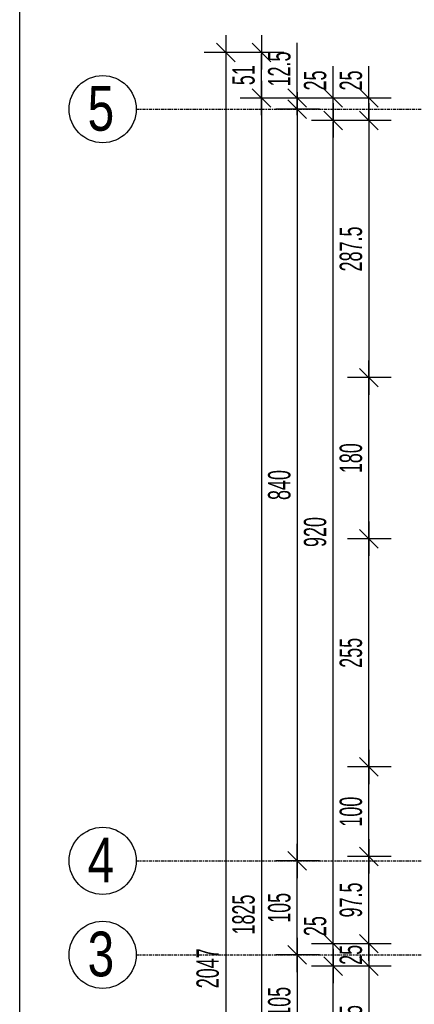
# Model space of a CAD drawing. Header units: millimetres. Extents: x 7622 to 13136, y -11868 to -7450.
# Tile 7 of 19: x 7622 to 8063, y -9178 to -8078. Entities that reach past the tile are written whole.
import ezdxf

# ---------------------------------------------------------------- set-up
doc = ezdxf.new("R2010")
doc.units = ezdxf.units.MM
doc.header["$LTSCALE"] = 10
doc.linetypes.add('MO', pattern=[0.7, 0.35, -0.17, 0.01, -0.17])
doc.layers.add('BA_obw', color=230, linetype='Continuous', plot=False)
for name, color, linetype in [('BA_wym', 1, 'Continuous'), ('BD_osm', 1, 'MO'), ('BD_txs', 2, 'Continuous'), ('BD_wic', 1, 'Continuous')]:
    doc.layers.add(name, color=color, linetype=linetype)
doc.styles.add('BIKTS', font='bikromsw.shx', dxfattribs={"width": 0.8})
doc.styles.add('BIKWYM', font='bikromsw.shx', dxfattribs={"width": 0.6})
doc.dimstyles.new('BA_KR_100_cm', dxfattribs={"dimtxt": 25, "dimasz": 1.666667, "dimexe": 24, "dimexo": 0, "dimgap": 0, "dimtad": 0, "dimdec": 1, "dimrnd": 0.5, "dimzin": 9, "dimdsep": 46, "dimtxsty": 'BIKWYM', "dimblk": 'WYM-KR', "dimcen": 0, "dimdle": 20, "dimclrd": 256, "dimclre": 256, "dimclrt": 2, "dimadec": 0, "dimazin": 0, "dimtfac": 0.033333, "dimtdec": 1, "dimtmove": 0, "dimatfit": 3, "dimldrblk": 'WYM-KR', "dimfxl": 25, "dimfxlon": 1, "dimtvp": 0.8, "dimtolj": 1, "dimarcsym": 0})

# ---------------------------------------------------------------- blocks, each defined once
blk = doc.blocks.new('WYM-KR')
at = {"linetype": 'ByBlock'}
blk.add_line((11.52, 0), (-11.52, 0), dxfattribs=at)
at = {"color": 7, "linetype": 'ByBlock'}
blk.add_line((6.24, 6.24), (-6.24, -6.24), dxfattribs=at)
blk = doc.blocks.new('*D55')
at = {"layer": 'BA_wym', "lineweight": -2}
for p, q in [((8112.7, -7974.6), (8112.7, -7910.6)), ((8125.2, -7974.6), (8125.2, -7910.6)), ((8111, -7934.6), (8051.3, -7934.6)), ((8112.7, -7934.6), (8125.2, -7934.6)), ((8126.9, -7934.6), (8128.5, -7934.6))]:
    blk.add_line(p, q, dxfattribs=at)
at = {"layer": 'Defpoints', "color": 0}
for p in [(8125.2, -7934.6), (8112.7, -8165.6), (8125.2, -8165.6)]:
    blk.add_point(p, dxfattribs=at)
at = {"layer": 'BA_wym', "lineweight": -2, "xscale": 1.666666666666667, "yscale": 1.666666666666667, "zscale": 1.666666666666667}
blk.add_blockref('WYM-KR', (8112.7, -7934.6), dxfattribs=at)
at = {"layer": 'BA_wym', "lineweight": -2, "xscale": 1.666666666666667, "yscale": 1.666666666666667, "zscale": 1.666666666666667, "rotation": 180}
blk.add_blockref('WYM-KR', (8125.2, -7934.6), dxfattribs=at)
at = {"layer": 'BA_wym', "color": 2, "insert": (8080.3, -7914.6), "char_height": 25, "attachment_point": 5, "style": 'BIKWYM'}
blk.add_mtext('\\A1;12.5', dxfattribs=at)
blk = doc.blocks.new('*D115')
at = {"layer": 'BA_wym', "lineweight": -2}
for p, q in [((8012.7, -8163.9), (8012.7, -8129.9)), ((8037.7, -8165.6), (7988.7, -8165.6)), ((8012.7, -8190.6), (8012.7, -8165.6)), ((8037.7, -8190.6), (7988.7, -8190.6)), ((8012.7, -8192.2), (8012.7, -8193.9))]:
    blk.add_line(p, q, dxfattribs=at)
at = {"layer": 'Defpoints', "color": 0}
for p in [(8012.7, -8165.6), (8052.7, -8165.6), (8052.7, -8190.6)]:
    blk.add_point(p, dxfattribs=at)
at = {"layer": 'BA_wym', "lineweight": -2, "xscale": 1.666666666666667, "yscale": 1.666666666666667, "zscale": 1.666666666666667}
for p, rotation in [((8012.7, -8165.6), 270), ((8012.7, -8190.6), 90)]:
    blk.add_blockref('WYM-KR', p, dxfattribs=dict(at, rotation=rotation))
at = {"layer": 'BA_wym', "color": 2, "insert": (7992.7, -8146), "char_height": 25, "attachment_point": 5, "rotation": 90, "style": 'BIKWYM'}
blk.add_mtext('\\A1;25', dxfattribs=at)
blk = doc.blocks.new('*D116')
at = {"layer": 'BA_wym', "lineweight": -2}
for p, q in [((8037.7, -8190.6), (7988.7, -8190.6)), ((8012.7, -8192.2), (8012.7, -8476.4)), ((8037.7, -8478.1), (7988.7, -8478.1))]:
    blk.add_line(p, q, dxfattribs=at)
at = {"layer": 'Defpoints', "color": 0}
for p in [(8052.7, -8190.6), (8012.7, -8478.1), (8052.7, -8478.1)]:
    blk.add_point(p, dxfattribs=at)
at = {"layer": 'BA_wym', "lineweight": -2, "xscale": 1.666666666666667, "yscale": 1.666666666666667, "zscale": 1.666666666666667}
for p, rotation in [((8012.7, -8190.6), 90), ((8012.7, -8478.1), 270)]:
    blk.add_blockref('WYM-KR', p, dxfattribs=dict(at, rotation=rotation))
at = {"layer": 'BA_wym', "color": 2, "insert": (7992.7, -8334.3), "char_height": 25, "attachment_point": 5, "rotation": 90, "style": 'BIKWYM'}
blk.add_mtext('\\A1;287.5', dxfattribs=at)
blk = doc.blocks.new('*D117')
at = {"layer": 'BA_wym', "lineweight": -2}
for p, q in [((8037.7, -8478.1), (7988.7, -8478.1)), ((8012.7, -8656.4), (8012.7, -8479.7)), ((8037.7, -8658.1), (7988.7, -8658.1))]:
    blk.add_line(p, q, dxfattribs=at)
at = {"layer": 'Defpoints', "color": 0}
for p in [(8012.7, -8478.1), (8052.7, -8478.1), (8052.7, -8658.1)]:
    blk.add_point(p, dxfattribs=at)
at = {"layer": 'BA_wym', "lineweight": -2, "xscale": 1.666666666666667, "yscale": 1.666666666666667, "zscale": 1.666666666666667}
for p, rotation in [((8012.7, -8478.1), 90), ((8012.7, -8658.1), 270)]:
    blk.add_blockref('WYM-KR', p, dxfattribs=dict(at, rotation=rotation))
at = {"layer": 'BA_wym', "color": 2, "insert": (7992.7, -8568.1), "char_height": 25, "attachment_point": 5, "rotation": 90, "style": 'BIKWYM'}
blk.add_mtext('\\A1;180', dxfattribs=at)
blk = doc.blocks.new('*D118')
at = {"layer": 'BA_wym', "lineweight": -2}
for p, q in [((8037.7, -8658.1), (7988.7, -8658.1)), ((8012.7, -8911.4), (8012.7, -8659.7)), ((8037.7, -8913.1), (7988.7, -8913.1))]:
    blk.add_line(p, q, dxfattribs=at)
at = {"layer": 'Defpoints', "color": 0}
for p in [(8012.7, -8658.1), (8052.7, -8658.1), (8052.7, -8913.1)]:
    blk.add_point(p, dxfattribs=at)
at = {"layer": 'BA_wym', "lineweight": -2, "xscale": 1.666666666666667, "yscale": 1.666666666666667, "zscale": 1.666666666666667}
for p, rotation in [((8012.7, -8658.1), 90), ((8012.7, -8913.1), 270)]:
    blk.add_blockref('WYM-KR', p, dxfattribs=dict(at, rotation=rotation))
at = {"layer": 'BA_wym', "color": 2, "insert": (7992.7, -8785.6), "char_height": 25, "attachment_point": 5, "rotation": 90, "style": 'BIKWYM'}
blk.add_mtext('\\A1;255', dxfattribs=at)
blk = doc.blocks.new('*D119')
at = {"layer": 'BA_wym', "lineweight": -2}
for p, q in [((8037.7, -8913.1), (7988.7, -8913.1)), ((8012.7, -9011.4), (8012.7, -8914.7)), ((8037.7, -9013.1), (7988.7, -9013.1))]:
    blk.add_line(p, q, dxfattribs=at)
at = {"layer": 'Defpoints', "color": 0}
for p in [(8012.7, -8913.1), (8052.7, -8913.1), (8052.7, -9013.1)]:
    blk.add_point(p, dxfattribs=at)
at = {"layer": 'BA_wym', "lineweight": -2, "xscale": 1.666666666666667, "yscale": 1.666666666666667, "zscale": 1.666666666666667}
for p, rotation in [((8012.7, -8913.1), 90), ((8012.7, -9013.1), 270)]:
    blk.add_blockref('WYM-KR', p, dxfattribs=dict(at, rotation=rotation))
at = {"layer": 'BA_wym', "color": 2, "insert": (7992.7, -8963.1), "char_height": 25, "attachment_point": 5, "rotation": 90, "style": 'BIKWYM'}
blk.add_mtext('\\A1;100', dxfattribs=at)
blk = doc.blocks.new('*D120')
at = {"layer": 'BA_wym', "lineweight": -2}
for p, q in [((8037.7, -9013.1), (7988.7, -9013.1)), ((8012.7, -9108.9), (8012.7, -9014.7)), ((8037.7, -9110.6), (7988.7, -9110.6))]:
    blk.add_line(p, q, dxfattribs=at)
at = {"layer": 'Defpoints', "color": 0}
for p in [(8012.7, -9013.1), (8052.7, -9013.1), (8052.7, -9110.6)]:
    blk.add_point(p, dxfattribs=at)
at = {"layer": 'BA_wym', "lineweight": -2, "xscale": 1.666666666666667, "yscale": 1.666666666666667, "zscale": 1.666666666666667}
for p, rotation in [((8012.7, -9013.1), 90), ((8012.7, -9110.6), 270)]:
    blk.add_blockref('WYM-KR', p, dxfattribs=dict(at, rotation=rotation))
at = {"layer": 'BA_wym', "color": 2, "insert": (7992.7, -9061.8), "char_height": 25, "attachment_point": 5, "rotation": 90, "style": 'BIKWYM'}
blk.add_mtext('\\A1;97.5', dxfattribs=at)
blk = doc.blocks.new('*D121')
at = {"layer": 'BA_wym', "lineweight": -2}
for p, q in [((8012.7, -9108.9), (8012.7, -9107.2)), ((8037.7, -9110.6), (7988.7, -9110.6)), ((8012.7, -9110.6), (8012.7, -9135.6)), ((8037.7, -9135.6), (7988.7, -9135.6)), ((8012.7, -9137.2), (8012.7, -9138.9))]:
    blk.add_line(p, q, dxfattribs=at)
at = {"layer": 'Defpoints', "color": 0}
for p in [(8052.7, -9110.6), (8012.7, -9135.6), (8052.7, -9135.6)]:
    blk.add_point(p, dxfattribs=at)
at = {"layer": 'BA_wym', "lineweight": -2, "xscale": 1.666666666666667, "yscale": 1.666666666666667, "zscale": 1.666666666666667}
for p, rotation in [((8012.7, -9110.6), 270), ((8012.7, -9135.6), 90)]:
    blk.add_blockref('WYM-KR', p, dxfattribs=dict(at, rotation=rotation))
at = {"layer": 'BA_wym', "color": 2, "insert": (7992.7, -9123.1), "char_height": 25, "attachment_point": 5, "rotation": 90, "style": 'BIKWYM'}
blk.add_mtext('\\A1;25', dxfattribs=at)
blk = doc.blocks.new('*D122')
at = {"layer": 'BA_wym', "lineweight": -2}
for p, q in [((8037.7, -9135.6), (7988.7, -9135.6)), ((8012.7, -9137.2), (8012.7, -9271.4)), ((8037.7, -9273.1), (7988.7, -9273.1))]:
    blk.add_line(p, q, dxfattribs=at)
at = {"layer": 'Defpoints', "color": 0}
for p in [(8052.7, -9135.6), (8012.7, -9273.1), (8052.7, -9273.1)]:
    blk.add_point(p, dxfattribs=at)
at = {"layer": 'BA_wym', "lineweight": -2, "xscale": 1.666666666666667, "yscale": 1.666666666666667, "zscale": 1.666666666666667}
for p, rotation in [((8012.7, -9135.6), 90), ((8012.7, -9273.1), 270)]:
    blk.add_blockref('WYM-KR', p, dxfattribs=dict(at, rotation=rotation))
at = {"layer": 'BA_wym', "color": 2, "insert": (7992.7, -9204.3), "char_height": 25, "attachment_point": 5, "rotation": 90, "style": 'BIKWYM'}
blk.add_mtext('\\A1;137.5', dxfattribs=at)
blk = doc.blocks.new('*D126')
at = {"layer": 'BA_wym', "lineweight": -2}
for p, q in [((7972.7, -8163.9), (7972.7, -8129.9)), ((7997.7, -8165.6), (7948.7, -8165.6)), ((7972.7, -8190.6), (7972.7, -8165.6)), ((7997.7, -8190.6), (7948.7, -8190.6)), ((7972.7, -8192.2), (7972.7, -8193.9))]:
    blk.add_line(p, q, dxfattribs=at)
at = {"layer": 'Defpoints', "color": 0}
for p in [(7972.7, -8165.6), (8012.7, -8165.6), (8012.7, -8190.6)]:
    blk.add_point(p, dxfattribs=at)
at = {"layer": 'BA_wym', "lineweight": -2, "xscale": 1.666666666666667, "yscale": 1.666666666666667, "zscale": 1.666666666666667}
for p, rotation in [((7972.7, -8165.6), 270), ((7972.7, -8190.6), 90)]:
    blk.add_blockref('WYM-KR', p, dxfattribs=dict(at, rotation=rotation))
at = {"layer": 'BA_wym', "color": 2, "insert": (7952.7, -8146), "char_height": 25, "attachment_point": 5, "rotation": 90, "style": 'BIKWYM'}
blk.add_mtext('\\A1;25', dxfattribs=at)
blk = doc.blocks.new('*D127')
at = {"layer": 'BA_wym', "lineweight": -2}
for p, q in [((7997.7, -8190.6), (7948.7, -8190.6)), ((7972.7, -9108.9), (7972.7, -8192.2)), ((7997.7, -9110.6), (7948.7, -9110.6))]:
    blk.add_line(p, q, dxfattribs=at)
at = {"layer": 'Defpoints', "color": 0}
for p in [(7972.7, -8190.6), (8012.7, -8190.6), (8012.7, -9110.6)]:
    blk.add_point(p, dxfattribs=at)
at = {"layer": 'BA_wym', "lineweight": -2, "xscale": 1.666666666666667, "yscale": 1.666666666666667, "zscale": 1.666666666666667}
for p, rotation in [((7972.7, -8190.6), 90), ((7972.7, -9110.6), 270)]:
    blk.add_blockref('WYM-KR', p, dxfattribs=dict(at, rotation=rotation))
at = {"layer": 'BA_wym', "color": 2, "insert": (7952.7, -8650.6), "char_height": 25, "attachment_point": 5, "rotation": 90, "style": 'BIKWYM'}
blk.add_mtext('\\A1;920', dxfattribs=at)
blk = doc.blocks.new('*D128')
at = {"layer": 'BA_wym', "lineweight": -2}
for p, q in [((7972.7, -9108.9), (7972.7, -9074.9)), ((7997.7, -9110.6), (7948.7, -9110.6)), ((7972.7, -9135.6), (7972.7, -9110.6)), ((7997.7, -9135.6), (7948.7, -9135.6)), ((7972.7, -9137.2), (7972.7, -9138.9))]:
    blk.add_line(p, q, dxfattribs=at)
at = {"layer": 'Defpoints', "color": 0}
for p in [(7972.7, -9110.6), (8012.7, -9110.6), (8012.7, -9135.6)]:
    blk.add_point(p, dxfattribs=at)
at = {"layer": 'BA_wym', "lineweight": -2, "xscale": 1.666666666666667, "yscale": 1.666666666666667, "zscale": 1.666666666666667}
for p, rotation in [((7972.7, -9110.6), 270), ((7972.7, -9135.6), 90)]:
    blk.add_blockref('WYM-KR', p, dxfattribs=dict(at, rotation=rotation))
at = {"layer": 'BA_wym', "color": 2, "insert": (7952.7, -9091), "char_height": 25, "attachment_point": 5, "rotation": 90, "style": 'BIKWYM'}
blk.add_mtext('\\A1;25', dxfattribs=at)
blk = doc.blocks.new('*D129')
at = {"layer": 'BA_wym', "lineweight": -2}
for p, q in [((7997.7, -9135.6), (7948.7, -9135.6)), ((7972.7, -9963.9), (7972.7, -9137.2)), ((7997.7, -9965.6), (7948.7, -9965.6))]:
    blk.add_line(p, q, dxfattribs=at)
at = {"layer": 'Defpoints', "color": 0}
for p in [(7972.7, -9135.6), (8012.7, -9135.6), (8012.7, -9965.6)]:
    blk.add_point(p, dxfattribs=at)
at = {"layer": 'BA_wym', "lineweight": -2, "xscale": 1.666666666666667, "yscale": 1.666666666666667, "zscale": 1.666666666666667}
for p, rotation in [((7972.7, -9135.6), 90), ((7972.7, -9965.6), 270)]:
    blk.add_blockref('WYM-KR', p, dxfattribs=dict(at, rotation=rotation))
at = {"layer": 'BA_wym', "color": 2, "insert": (7952.7, -9550.6), "char_height": 25, "attachment_point": 5, "rotation": 90, "style": 'BIKWYM'}
blk.add_mtext('\\A1;830', dxfattribs=at)
blk = doc.blocks.new('*D132')
at = {"layer": 'BA_wym', "lineweight": -2}
for p, q in [((7932.7, -8163.9), (7932.7, -8104.1)), ((7957.7, -8165.6), (7908.7, -8165.6)), ((7932.7, -8178.1), (7932.7, -8165.6)), ((7957.7, -8178.1), (7908.7, -8178.1)), ((7932.7, -8179.7), (7932.7, -8181.4))]:
    blk.add_line(p, q, dxfattribs=at)
at = {"layer": 'Defpoints', "color": 0}
for p in [(7932.7, -8165.6), (7972.7, -8165.6), (7972.7, -8178.1)]:
    blk.add_point(p, dxfattribs=at)
at = {"layer": 'BA_wym', "lineweight": -2, "xscale": 1.666666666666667, "yscale": 1.666666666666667, "zscale": 1.666666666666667}
for p, rotation in [((7932.7, -8165.6), 270), ((7932.7, -8178.1), 90)]:
    blk.add_blockref('WYM-KR', p, dxfattribs=dict(at, rotation=rotation))
at = {"layer": 'BA_wym', "color": 2, "insert": (7912.7, -8133.2), "char_height": 25, "attachment_point": 5, "rotation": 90, "style": 'BIKWYM'}
blk.add_mtext('\\A1;12.5', dxfattribs=at)
blk = doc.blocks.new('*D133')
at = {"layer": 'BA_wym', "lineweight": -2}
for p, q in [((7957.7, -8178.1), (7908.7, -8178.1)), ((7932.7, -8179.7), (7932.7, -9016.4)), ((7957.7, -9018.1), (7908.7, -9018.1))]:
    blk.add_line(p, q, dxfattribs=at)
at = {"layer": 'Defpoints', "color": 0}
for p in [(7972.7, -8178.1), (7932.7, -9018.1), (7972.7, -9018.1)]:
    blk.add_point(p, dxfattribs=at)
at = {"layer": 'BA_wym', "lineweight": -2, "xscale": 1.666666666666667, "yscale": 1.666666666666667, "zscale": 1.666666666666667}
for p, rotation in [((7932.7, -8178.1), 90), ((7932.7, -9018.1), 270)]:
    blk.add_blockref('WYM-KR', p, dxfattribs=dict(at, rotation=rotation))
at = {"layer": 'BA_wym', "color": 2, "insert": (7912.7, -8598.1), "char_height": 25, "attachment_point": 5, "rotation": 90, "style": 'BIKWYM'}
blk.add_mtext('\\A1;840', dxfattribs=at)
blk = doc.blocks.new('*D134')
at = {"layer": 'BA_wym', "lineweight": -2}
for p, q in [((7957.7, -9018.1), (7908.7, -9018.1)), ((7932.7, -9121.4), (7932.7, -9019.7)), ((7957.7, -9123.1), (7908.7, -9123.1))]:
    blk.add_line(p, q, dxfattribs=at)
at = {"layer": 'Defpoints', "color": 0}
for p in [(7932.7, -9018.1), (7972.7, -9018.1), (7972.7, -9123.1)]:
    blk.add_point(p, dxfattribs=at)
at = {"layer": 'BA_wym', "lineweight": -2, "xscale": 1.666666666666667, "yscale": 1.666666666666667, "zscale": 1.666666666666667}
for p, rotation in [((7932.7, -9018.1), 90), ((7932.7, -9123.1), 270)]:
    blk.add_blockref('WYM-KR', p, dxfattribs=dict(at, rotation=rotation))
at = {"layer": 'BA_wym', "color": 2, "insert": (7912.7, -9070.6), "char_height": 25, "attachment_point": 5, "rotation": 90, "style": 'BIKWYM'}
blk.add_mtext('\\A1;105', dxfattribs=at)
blk = doc.blocks.new('*D135')
at = {"layer": 'BA_wym', "lineweight": -2}
for p, q in [((7957.7, -9123.1), (7908.7, -9123.1)), ((7932.7, -9124.7), (7932.7, -9226.4)), ((7957.7, -9228.1), (7908.7, -9228.1))]:
    blk.add_line(p, q, dxfattribs=at)
at = {"layer": 'Defpoints', "color": 0}
for p in [(7972.7, -9123.1), (7932.7, -9228.1), (7972.7, -9228.1)]:
    blk.add_point(p, dxfattribs=at)
at = {"layer": 'BA_wym', "lineweight": -2, "xscale": 1.666666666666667, "yscale": 1.666666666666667, "zscale": 1.666666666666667}
for p, rotation in [((7932.7, -9123.1), 90), ((7932.7, -9228.1), 270)]:
    blk.add_blockref('WYM-KR', p, dxfattribs=dict(at, rotation=rotation))
at = {"layer": 'BA_wym', "color": 2, "insert": (7912.7, -9175.6), "char_height": 25, "attachment_point": 5, "rotation": 90, "style": 'BIKWYM'}
blk.add_mtext('\\A1;105', dxfattribs=at)
blk = doc.blocks.new('*D138')
at = {"layer": 'BA_wym', "lineweight": -2}
for p, q in [((7917.7, -8114.6), (7868.7, -8114.6)), ((7892.7, -8163.9), (7892.7, -8116.2)), ((7917.7, -8165.6), (7868.7, -8165.6))]:
    blk.add_line(p, q, dxfattribs=at)
at = {"layer": 'Defpoints', "color": 0}
for p in [(7892.7, -8114.6), (7932.7, -8114.6), (7932.7, -8165.6)]:
    blk.add_point(p, dxfattribs=at)
at = {"layer": 'BA_wym', "lineweight": -2, "xscale": 1.666666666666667, "yscale": 1.666666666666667, "zscale": 1.666666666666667}
for p, rotation in [((7892.7, -8114.6), 90), ((7892.7, -8165.6), 270)]:
    blk.add_blockref('WYM-KR', p, dxfattribs=dict(at, rotation=rotation))
at = {"layer": 'BA_wym', "color": 2, "insert": (7872.7, -8140.1), "char_height": 25, "attachment_point": 5, "rotation": 90, "style": 'BIKWYM'}
blk.add_mtext('\\A1;51', dxfattribs=at)
blk = doc.blocks.new('*D139')
at = {"layer": 'BA_wym', "lineweight": -2}
for p, q in [((7917.7, -8165.6), (7868.7, -8165.6)), ((7892.7, -8167.2), (7892.7, -9988.9)), ((7917.7, -9990.6), (7868.7, -9990.6))]:
    blk.add_line(p, q, dxfattribs=at)
at = {"layer": 'Defpoints', "color": 0}
for p in [(7932.7, -8165.6), (7892.7, -9990.6), (7932.7, -9990.6)]:
    blk.add_point(p, dxfattribs=at)
at = {"layer": 'BA_wym', "lineweight": -2, "xscale": 1.666666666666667, "yscale": 1.666666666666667, "zscale": 1.666666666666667}
for p, rotation in [((7892.7, -8165.6), 90), ((7892.7, -9990.6), 270)]:
    blk.add_blockref('WYM-KR', p, dxfattribs=dict(at, rotation=rotation))
at = {"layer": 'BA_wym', "color": 2, "insert": (7872.7, -9078.1), "char_height": 25, "attachment_point": 5, "rotation": 90, "style": 'BIKWYM'}
blk.add_mtext('\\A1;1825', dxfattribs=at)
blk = doc.blocks.new('*D141')
at = {"layer": 'BA_wym', "lineweight": -2}
for p, q in [((7877.7, -8114.6), (7828.7, -8114.6)), ((7852.7, -8116.2), (7852.7, -10159.9)), ((7877.7, -10161.6), (7828.7, -10161.6))]:
    blk.add_line(p, q, dxfattribs=at)
at = {"layer": 'Defpoints', "color": 0}
for p in [(7892.7, -8114.6), (7852.7, -10161.6), (7892.7, -10161.6)]:
    blk.add_point(p, dxfattribs=at)
at = {"layer": 'BA_wym', "lineweight": -2, "xscale": 1.666666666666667, "yscale": 1.666666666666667, "zscale": 1.666666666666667}
for p, rotation in [((7852.7, -8114.6), 90), ((7852.7, -10161.6), 270)]:
    blk.add_blockref('WYM-KR', p, dxfattribs=dict(at, rotation=rotation))
at = {"layer": 'BA_wym', "color": 2, "insert": (7832.7, -9138.1), "char_height": 25, "attachment_point": 5, "rotation": 90, "style": 'BIKWYM'}
blk.add_mtext('\\A1;2047', dxfattribs=at)

msp = doc.modelspace()

# ---------------------------------------------------------------- linework, layer by layer
at = {"layer": 'BA_obw'}
msp.add_lwpolyline([(7622.49, -7449.62), (11557.66, -7449.62), (11557.66, -11248.01), (7622.49, -11248.01)], close=True, dxfattribs=at)
at = {"layer": 'BD_osm'}
for points in [[(7752.71, -8178.07), (11077.71, -8178.07)], [(7752.71, -9018.07), (11077.71, -9018.07)], [(7752.71, -9123.07), (11077.71, -9123.07)]]:
    msp.add_lwpolyline(points, dxfattribs=at)
at = {"layer": 'BD_wic'}
for centre in [(7715.21, -8178.07), (7715.21, -9018.07), (7715.21, -9123.07)]:
    msp.add_circle(centre, 37.5, dxfattribs=at)

# ---------------------------------------------------------------- texts
at = {"layer": 'BD_txs', "style": 'BIKTS', "width": 0.8}
for s, p in [('5', (7698.39, -8202.13)), ('4', (7698.39, -9042.13)), ('3', (7698.39, -9147.13))]:
    msp.add_text(s, height=50, dxfattribs=at).set_placement(p)

# ---------------------------------------------------------------- dimensions: what is measured, and where the dimension line sits
at = {"layer": 'BA_wym'}
dim = msp.add_linear_dim(base=(8125.21, -7934.57), p1=(8112.71, -8165.57), p2=(8125.21, -8165.57), dimstyle='BA_KR_100_cm', override={"dimatfit": 1, "dimfxl": 40}, dxfattribs=at)
dim.commit()
dim.dimension.update_dxf_attribs({"geometry": '*D55', "text_midpoint": (8080.32, -7934.57), "dimtype": 160})
for base, p1, p2, picture, middle in [((7852.71, -10161.57), (7892.71, -8114.57), (7892.71, -10161.57), '*D141', (7832.71, -9138.07)), ((7892.71, -8114.57), (7932.71, -8165.57), (7932.71, -8114.57), '*D138', (7872.71, -8140.07)), ((7932.71, -8165.57), (7972.71, -8178.07), (7972.71, -8165.57), '*D132', (7912.71, -8133.18)), ((7972.71, -8165.57), (8012.71, -8190.57), (8012.71, -8165.57), '*D126', (7952.71, -8146.04)), ((8012.71, -8165.57), (8052.71, -8190.57), (8052.71, -8165.57), '*D115', (7992.71, -8146.04)), ((7892.71, -9990.57), (7932.71, -8165.57), (7932.71, -9990.57), '*D139', (7872.71, -9078.07)), ((7932.71, -9018.07), (7972.71, -8178.07), (7972.71, -9018.07), '*D133', (7912.71, -8598.07)), ((7972.71, -8190.57), (8012.71, -9110.57), (8012.71, -8190.57), '*D127', (7952.71, -8650.57)), ((8012.71, -8478.07), (8052.71, -8190.57), (8052.71, -8478.07), '*D116', (7992.71, -8334.32)), ((8012.71, -8478.07), (8052.71, -8658.07), (8052.71, -8478.07), '*D117', (7992.71, -8568.07)), ((8012.71, -8658.07), (8052.71, -8913.07), (8052.71, -8658.07), '*D118', (7992.71, -8785.57)), ((8012.71, -8913.07), (8052.71, -9013.07), (8052.71, -8913.07), '*D119', (7992.71, -8963.07)), ((7932.71, -9018.07), (7972.71, -9123.07), (7972.71, -9018.07), '*D134', (7912.71, -9070.57)), ((8012.71, -9013.07), (8052.71, -9110.57), (8052.71, -9013.07), '*D120', (7992.71, -9061.82)), ((7972.71, -9110.57), (8012.71, -9135.57), (8012.71, -9110.57), '*D128', (7952.71, -9091.04)), ((7932.71, -9228.07), (7972.71, -9123.07), (7972.71, -9228.07), '*D135', (7912.71, -9175.57)), ((7972.71, -9135.57), (8012.71, -9965.57), (8012.71, -9135.57), '*D129', (7952.71, -9550.57)), ((8012.71, -9273.07), (8052.71, -9135.57), (8052.71, -9273.07), '*D122', (7992.71, -9204.32))]:
    dim = msp.add_linear_dim(base=base, p1=p1, p2=p2, angle=90, dimstyle='BA_KR_100_cm', override={"dimatfit": 1}, dxfattribs=at)
    dim.commit()
    dim.dimension.update_dxf_attribs({"geometry": picture, "text_midpoint": middle})
dim = msp.add_linear_dim(base=(8012.71, -9135.57), p1=(8052.71, -9110.57), p2=(8052.71, -9135.57), angle=90, dimstyle='BA_KR_100_cm', override={"dimatfit": 1}, dxfattribs=at)
dim.commit()
dim.dimension.update_dxf_attribs({"geometry": '*D121', "text_midpoint": (8012.71, -9123.07), "dimtype": 160})

doc.saveas('drawing.dxf')
